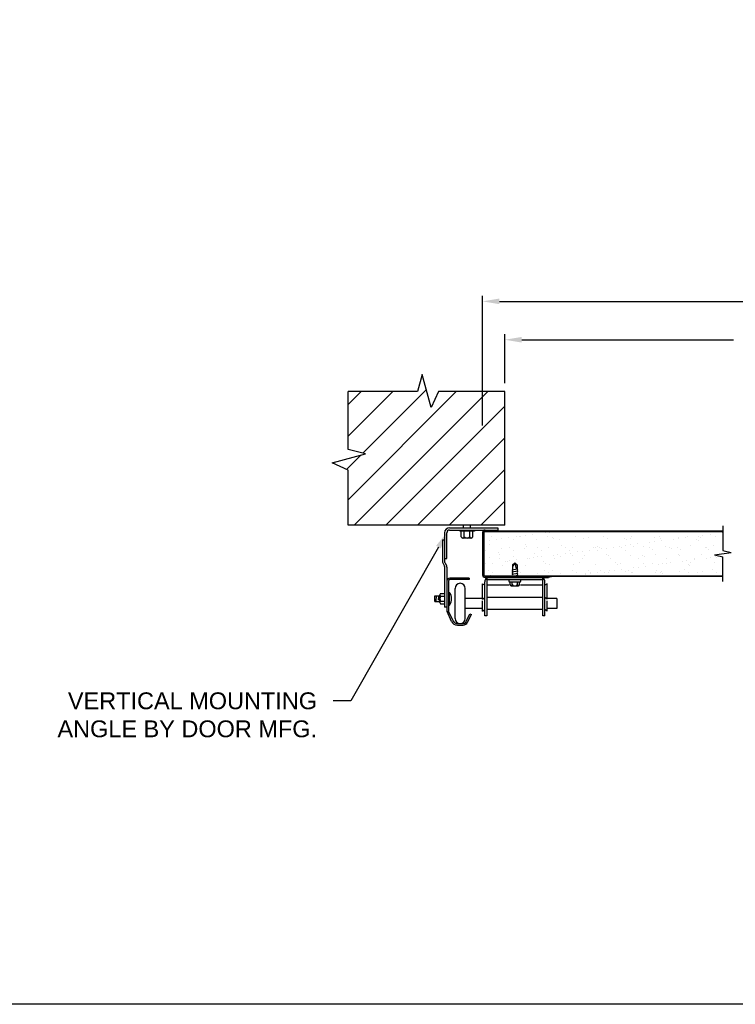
# Model space of a CAD drawing. Header units: inches. Extents: x 168.8 to 189.1, y 234.4 to 247.7.
# Tile 11 of 13: x 175.9 to 179.9, y 234.4 to 239.9. Entities that reach past the tile are written whole.
import ezdxf
from ezdxf import colors
from ezdxf.entities.mleader import LeaderData, LeaderLine
from ezdxf.math import Vec2, Vec3

# ---------------------------------------------------------------- set-up
doc = ezdxf.new("R2010")
doc.units = ezdxf.units.IN
doc.header["$LTSCALE"] = 0.25
doc.header["$MEASUREMENT"] = 0
doc.layers.add('598', color=7, linetype='Continuous')
doc.layers.add('ANNOTATIONS', color=1, linetype='Continuous')
doc.styles.add('ARIAL', font='arial.ttf', dxfattribs={"height": 0.09375})
doc.dimstyles.new('STANDARD$0', dxfattribs={"dimtxt": 0.09375, "dimasz": 0.09375, "dimexe": 0.03125, "dimexo": 0.046875, "dimgap": 0.09, "dimtad": 0, "dimtih": 1, "dimtoh": 1, "dimdec": 4, "dimzin": 0, "dimdsep": 46, "dimtxsty": 'ARIAL', "dimcen": 0.09, "dimadec": 0, "dimazin": 0, "dimtfac": 1, "dimtdec": 4, "dimtofl": 0, "dimtmove": 0, "dimatfit": 1, "dimfxl": 1, "dimtolj": 1, "dimtzin": 0, "dimarcsym": 0})

# ---------------------------------------------------------------- blocks, each defined once
blk = doc.blocks.new('*D1')
at = {"layer": 'ANNOTATIONS', "color": 0, "lineweight": -2, "transparency": 16777216}
for p, q in [((178.5672, 237.909), (178.5672, 238.1824)), ((178.661, 238.1511), (179.8425, 238.1511)), ((182.2547, 238.1511), (181.0732, 238.1511)), ((182.3485, 237.909), (182.3485, 238.1824))]:
    blk.add_line(p, q, dxfattribs=at)
at = {"layer": 'ANNOTATIONS', "color": 0, "transparency": 16777216}
for points in [[(178.661, 238.1667), (178.661, 238.1355), (178.5672, 238.1511)], [(182.2547, 238.1667), (182.2547, 238.1355), (182.3485, 238.1511)]]:
    blk.add_solid(points, dxfattribs=at)
at = {"layer": 'defpoints', "color": 0, "transparency": 16777216}
for p in [(182.3485, 238.1511), (178.5672, 237.8621), (182.3485, 237.8621)]:
    blk.add_point(p, dxfattribs=at)
at = {"layer": 'ANNOTATIONS', "color": 0, "transparency": 16777216, "insert": (180.4578, 238.1511), "char_height": 0.09375, "attachment_point": 5, "style": 'ARIAL'}
blk.add_mtext('\\A1;FINISH OPENING', dxfattribs=at)
blk = doc.blocks.new('*D2')
at = {"layer": 'ANNOTATIONS', "color": 0, "lineweight": -2, "transparency": 16777216}
for p, q in [((178.4422, 237.674), (178.4422, 238.3963)), ((178.536, 238.365), (179.9489, 238.365)), ((182.3797, 238.365), (180.9667, 238.365)), ((182.4735, 237.674), (182.4735, 238.3963))]:
    blk.add_line(p, q, dxfattribs=at)
at = {"layer": 'ANNOTATIONS', "color": 0, "transparency": 16777216}
for points in [[(178.536, 238.3807), (178.536, 238.3494), (178.4422, 238.365)], [(182.3797, 238.3807), (182.3797, 238.3494), (182.4735, 238.365)]]:
    blk.add_solid(points, dxfattribs=at)
at = {"layer": 'defpoints', "color": 0, "transparency": 16777216}
for p in [(178.4422, 238.365), (178.4422, 237.6272), (182.4735, 237.6272)]:
    blk.add_point(p, dxfattribs=at)
at = {"layer": 'ANNOTATIONS', "color": 0, "transparency": 16777216, "insert": (180.4578, 238.365), "char_height": 0.09375, "attachment_point": 5, "style": 'ARIAL'}
blk.add_mtext('\\A1;DOOR WIDTH', dxfattribs=at)
blk = doc.blocks.new('*X3')
at = {"color": 0}
for p, q in [((5.7814, 3.3503), (5.7814, 3.3503)), ((5.8074, 3.3537), (5.8074, 3.3537)), ((6.3836, 3.3565), (6.3836, 3.3565)), ((6.7696, 3.3509), (6.7696, 3.3509)), ((5.4443, 3.3059), (5.4443, 3.3059)), ((5.47, 3.3084), (5.47, 3.3084)), ((5.4849, 3.3306), (5.4849, 3.3306)), ((5.5122, 3.3148), (5.5122, 3.3148)), ((5.5383, 3.3183), (5.5383, 3.3183)), ((5.5789, 3.3236), (5.5789, 3.3236)), ((5.605, 3.3133), (5.605, 3.3133)), ((5.6209, 3.3289), (5.6209, 3.3289)), ((5.6406, 3.3309), (5.6406, 3.3309)), ((5.6468, 3.3326), (5.6468, 3.3326)), ((5.6728, 3.336), (5.6728, 3.336)), ((5.7135, 3.3413), (5.7135, 3.3413)), ((5.7359, 3.315), (5.7359, 3.315)), ((5.7963, 3.3312), (5.7963, 3.3312)), ((5.8209, 3.3272), (5.8209, 3.3272)), ((5.8302, 3.3188), (5.8302, 3.3188)), ((5.8638, 3.3143), (5.8638, 3.3143)), ((5.952, 3.3315), (5.952, 3.3315)), ((5.9988, 3.3192), (5.9988, 3.3192)), ((6.024, 3.3228), (6.024, 3.3228)), ((6.1077, 3.3318), (6.1077, 3.3318)), ((6.1297, 3.3209), (6.1297, 3.3209)), ((6.224, 3.3211), (6.224, 3.3211)), ((6.2333, 3.3126), (6.2333, 3.3126)), ((6.2576, 3.3203), (6.2576, 3.3203)), ((6.2634, 3.332), (6.2634, 3.332)), ((6.3659, 3.2978), (6.3659, 3.2978)), ((6.3919, 3.3012), (6.3919, 3.3012)), ((6.3927, 3.3251), (6.3927, 3.3251)), ((6.4191, 3.3323), (6.4191, 3.3323)), ((6.4271, 3.3167), (6.4271, 3.3167)), ((6.4325, 3.3066), (6.4325, 3.3066)), ((6.5005, 3.3155), (6.5005, 3.3155)), ((6.5235, 3.3268), (6.5235, 3.3268)), ((6.5265, 3.3189), (6.5265, 3.3189)), ((6.5671, 3.3243), (6.5671, 3.3243)), ((6.5748, 3.3326), (6.5748, 3.3326)), ((6.6271, 3.3149), (6.6271, 3.3149)), ((6.635, 3.3332), (6.635, 3.3332)), ((6.6363, 3.3065), (6.6363, 3.3065)), ((6.6514, 3.3262), (6.6514, 3.3262)), ((6.6611, 3.3366), (6.6611, 3.3366)), ((6.7017, 3.342), (6.7017, 3.342)), ((6.7305, 3.3329), (6.7305, 3.3329)), ((5.4494, 3.2538), (5.4494, 3.2538)), ((5.4706, 3.285), (5.4706, 3.285)), ((5.5203, 3.2394), (5.5203, 3.2394)), ((5.5405, 3.2638), (5.5405, 3.2638)), ((5.584, 3.2675), (5.584, 3.2675)), ((5.6051, 3.2541), (5.6051, 3.2541)), ((5.6684, 3.2632), (5.6684, 3.2632)), ((5.6706, 3.2833), (5.6706, 3.2833)), ((5.6799, 3.2749), (5.6799, 3.2749)), ((5.7397, 3.2678), (5.7397, 3.2678)), ((5.7608, 3.2544), (5.7608, 3.2544)), ((5.8035, 3.2681), (5.8035, 3.2681)), ((5.8737, 3.2789), (5.8737, 3.2789)), ((5.8954, 3.2681), (5.8954, 3.2681)), ((5.9165, 3.2546), (5.9165, 3.2546)), ((5.9344, 3.2697), (5.9344, 3.2697)), ((5.9621, 3.2446), (5.9621, 3.2446)), ((5.9881, 3.248), (5.9881, 3.248)), ((6.0288, 3.2534), (6.0288, 3.2534)), ((6.0511, 3.2683), (6.0511, 3.2683)), ((6.0623, 3.2691), (6.0623, 3.2691)), ((6.0722, 3.2549), (6.0722, 3.2549)), ((6.0737, 3.2772), (6.0737, 3.2772)), ((6.0829, 3.2687), (6.0829, 3.2687)), ((6.0967, 3.2623), (6.0967, 3.2623)), ((6.1227, 3.2658), (6.1227, 3.2658)), ((6.1634, 3.2711), (6.1634, 3.2711)), ((6.1973, 3.274), (6.1973, 3.274)), ((6.2068, 3.2686), (6.2068, 3.2686)), ((6.2279, 3.2552), (6.2279, 3.2552)), ((6.2313, 3.2801), (6.2313, 3.2801)), ((6.2573, 3.2835), (6.2573, 3.2835)), ((6.2768, 3.2728), (6.2768, 3.2728)), ((6.298, 3.2888), (6.298, 3.2888)), ((6.3282, 3.2757), (6.3282, 3.2757)), ((6.3625, 3.2689), (6.3625, 3.2689)), ((6.3836, 3.2555), (6.3836, 3.2555)), ((6.4561, 3.2751), (6.4561, 3.2751)), ((6.4768, 3.2711), (6.4768, 3.2711)), ((6.486, 3.2626), (6.486, 3.2626)), ((6.5182, 3.2692), (6.5182, 3.2692)), ((6.5393, 3.2558), (6.5393, 3.2558)), ((6.5911, 3.2799), (6.5911, 3.2799)), ((6.6739, 3.2695), (6.6739, 3.2695)), ((6.6798, 3.2666), (6.6798, 3.2666)), ((6.695, 3.256), (6.695, 3.256)), ((6.722, 3.2816), (6.722, 3.2816)), ((5.4731, 3.2121), (5.4731, 3.2121)), ((5.5253, 3.2054), (5.5253, 3.2054)), ((5.5295, 3.231), (5.5295, 3.231)), ((5.5583, 3.1915), (5.5583, 3.1915)), ((5.573, 3.1911), (5.573, 3.1911)), ((5.5844, 3.1949), (5.5844, 3.1949)), ((5.6082, 3.2169), (5.6082, 3.2169)), ((5.625, 3.2002), (5.625, 3.2002)), ((5.681, 3.2057), (5.681, 3.2057)), ((5.6929, 3.2092), (5.6929, 3.2092)), ((5.7189, 3.2126), (5.7189, 3.2126)), ((5.7234, 3.235), (5.7234, 3.235)), ((5.739, 3.2186), (5.739, 3.2186)), ((5.7596, 3.218), (5.7596, 3.218)), ((5.7731, 3.1894), (5.7731, 3.1894)), ((5.8275, 3.2269), (5.8275, 3.2269)), ((5.8367, 3.206), (5.8367, 3.206)), ((5.8535, 3.2303), (5.8535, 3.2303)), ((5.8669, 3.218), (5.8669, 3.218)), ((5.8942, 3.2357), (5.8942, 3.2357)), ((5.9234, 3.2333), (5.9234, 3.2333)), ((5.9326, 3.2249), (5.9326, 3.2249)), ((5.9761, 3.185), (5.9761, 3.185)), ((5.9924, 3.2063), (5.9924, 3.2063)), ((6.002, 3.2229), (6.002, 3.2229)), ((6.1264, 3.2289), (6.1264, 3.2289)), ((6.1329, 3.2245), (6.1329, 3.2245)), ((6.1481, 3.2066), (6.1481, 3.2066)), ((6.1762, 3.1833), (6.1762, 3.1833)), ((6.2608, 3.2239), (6.2608, 3.2239)), ((6.3038, 3.2068), (6.3038, 3.2068)), ((6.3265, 3.2272), (6.3265, 3.2272)), ((6.3357, 3.2187), (6.3357, 3.2187)), ((6.3958, 3.2288), (6.3958, 3.2288)), ((6.4595, 3.2071), (6.4595, 3.2071)), ((6.5267, 3.2305), (6.5267, 3.2305)), ((6.5295, 3.2227), (6.5295, 3.2227)), ((6.5466, 3.1921), (6.5466, 3.1921)), ((6.5726, 3.1955), (6.5726, 3.1955)), ((6.5943, 3.1836), (6.5943, 3.1836)), ((6.6132, 3.2009), (6.6132, 3.2009)), ((6.6152, 3.2074), (6.6152, 3.2074)), ((6.6546, 3.2298), (6.6546, 3.2298)), ((6.6811, 3.2098), (6.6811, 3.2098)), ((6.7072, 3.2133), (6.7072, 3.2133)), ((6.7252, 3.1853), (6.7252, 3.1853)), ((6.7296, 3.221), (6.7296, 3.221)), ((6.7388, 3.2126), (6.7388, 3.2126)), ((6.7478, 3.2186), (6.7478, 3.2186)), ((6.7709, 3.2077), (6.7709, 3.2077)), ((5.4498, 3.1772), (5.4498, 3.1772)), ((5.4687, 3.142), (5.4687, 3.142)), ((5.4897, 3.1286), (5.4897, 3.1286)), ((5.4904, 3.1825), (5.4904, 3.1825)), ((5.5437, 3.1675), (5.5437, 3.1675)), ((5.632, 3.1371), (5.632, 3.1371)), ((5.6455, 3.1289), (5.6455, 3.1289)), ((5.6716, 3.1669), (5.6716, 3.1669)), ((5.7801, 3.1426), (5.7801, 3.1426)), ((5.7823, 3.181), (5.7823, 3.181)), ((5.8012, 3.1291), (5.8012, 3.1291)), ((5.8066, 3.1717), (5.8066, 3.1717)), ((5.8258, 3.1411), (5.8258, 3.1411)), ((5.9358, 3.1429), (5.9358, 3.1429)), ((5.9375, 3.1734), (5.9375, 3.1734)), ((5.9569, 3.1294), (5.9569, 3.1294)), ((6.0259, 3.1394), (6.0259, 3.1394)), ((6.0351, 3.131), (6.0351, 3.131)), ((6.0654, 3.1728), (6.0654, 3.1728)), ((6.0749, 3.13), (6.0749, 3.13)), ((6.0915, 3.1431), (6.0915, 3.1431)), ((6.1126, 3.1297), (6.1126, 3.1297)), ((6.1428, 3.1389), (6.1428, 3.1389)), ((6.1688, 3.1424), (6.1688, 3.1424)), ((6.1854, 3.1748), (6.1854, 3.1748)), ((6.2005, 3.1777), (6.2005, 3.1777)), ((6.2095, 3.1477), (6.2095, 3.1477)), ((6.2289, 3.135), (6.2289, 3.135)), ((6.2472, 3.1434), (6.2472, 3.1434)), ((6.2683, 3.13), (6.2683, 3.13)), ((6.2774, 3.1567), (6.2774, 3.1567)), ((6.3034, 3.1601), (6.3034, 3.1601)), ((6.3313, 3.1793), (6.3313, 3.1793)), ((6.3441, 3.1654), (6.3441, 3.1654)), ((6.3792, 3.1789), (6.3792, 3.1789)), ((6.399, 3.1324), (6.399, 3.1324)), ((6.4029, 3.1437), (6.4029, 3.1437)), ((6.412, 3.1744), (6.412, 3.1744)), ((6.424, 3.1303), (6.424, 3.1303)), ((6.429, 3.1333), (6.429, 3.1333)), ((6.438, 3.1778), (6.438, 3.1778)), ((6.4593, 3.1787), (6.4593, 3.1787)), ((6.4786, 3.1832), (6.4786, 3.1832)), ((6.5298, 3.1341), (6.5298, 3.1341)), ((6.5586, 3.144), (6.5586, 3.144)), ((6.5793, 3.1771), (6.5793, 3.1771)), ((6.5797, 3.1306), (6.5797, 3.1306)), ((6.5885, 3.1687), (6.5885, 3.1687)), ((6.632, 3.1288), (6.632, 3.1288)), ((6.6577, 3.1335), (6.6577, 3.1335)), ((6.7143, 3.1443), (6.7143, 3.1443)), ((6.7354, 3.1308), (6.7354, 3.1308)), ((5.4763, 3.1157), (5.4763, 3.1157)), ((5.7422, 3.1223), (5.7422, 3.1223)), ((5.8701, 3.1217), (5.8701, 3.1217)), ((5.9403, 3.1123), (5.9403, 3.1123)), ((6.0051, 3.1265), (6.0051, 3.1265)), ((6.0082, 3.1212), (6.0082, 3.1212)), ((6.0342, 3.1247), (6.0342, 3.1247)), ((6.136, 3.1282), (6.136, 3.1282)), ((6.2639, 3.1276), (6.2639, 3.1276)), ((6.4382, 3.1248), (6.4382, 3.1248))]:
    blk.add_line(p, q, dxfattribs=at)

msp = doc.modelspace()

# ---------------------------------------------------------------- hatches: boundary and pattern name
at = {"layer": '598'}
h = msp.add_hatch(dxfattribs=at)
h.set_pattern_fill('ANSI31', color=256)
h.set_pattern_definition([(45, (0, -0.18327), (-0.08838835, 0.08838835), [])])
h.paths.add_polyline_path([(178.56722, 237.8621), (178.19573, 237.8621), (178.15486, 237.7729), (178.10458, 237.95831), (178.07972, 237.8621), (177.69222, 237.8621), (177.69222, 237.53954), (177.78843, 237.51469), (177.60302, 237.46441), (177.69222, 237.42353), (177.69222, 237.11699), (178.56722, 237.11699)])
h.paths.add_polyline_path([(183.31968, 237.51469), (183.22347, 237.53954), (183.22347, 237.8621), (182.85198, 237.8621), (182.81111, 237.7729), (182.76083, 237.95831), (182.73597, 237.8621), (182.34847, 237.8621), (182.34847, 237.11699), (183.22347, 237.11699), (183.22347, 237.42353), (183.13427, 237.46441)])

# ---------------------------------------------------------------- linework, layer by layer
for p, q in [((178.10458, 237.95831), (178.07972, 237.8621)), ((178.15486, 237.7729), (178.10458, 237.95831)), ((178.07972, 237.8621), (177.69222, 237.8621)), ((177.69222, 237.53954), (177.69222, 237.8621)), ((178.19573, 237.8621), (178.15486, 237.7729)), ((178.56722, 237.8621), (178.19573, 237.8621)), ((178.56722, 237.11699), (178.56722, 237.8621)), ((177.78843, 237.51469), (177.69222, 237.53954)), ((177.60302, 237.46441), (177.78843, 237.51469)), ((177.69222, 237.42353), (177.60302, 237.46441)), ((177.69222, 237.11699), (177.69222, 237.42353)), ((178.56722, 237.11699), (177.69222, 237.11699)), ((178.2586, 237.10295), (178.52747, 237.10295)), ((178.33685, 237.10295), (178.33685, 237.11699)), ((178.37435, 237.10295), (178.37435, 237.11699)), ((178.52747, 237.10295), (178.52747, 237.09057)), ((179.7824, 237.11337), (179.7824, 236.97575)), ((178.2306, 237.07495), (178.2306, 236.91185)), ((178.24297, 236.93107), (178.24297, 237.07495)), ((178.2586, 237.09057), (178.52747, 237.09057)), ((178.31466, 237.09057), (178.31466, 237.08395)), ((178.39653, 237.08395), (178.31466, 237.08395)), ((178.32341, 237.05332), (178.32341, 237.08395)), ((178.3795, 237.04582), (178.33169, 237.04582)), ((178.33997, 237.05332), (178.33997, 237.08395)), ((178.37122, 237.05332), (178.37122, 237.08395)), ((178.38778, 237.05332), (178.38778, 237.08395)), ((178.39653, 237.09057), (178.39653, 237.08395)), ((178.44222, 237.07626), (178.44222, 236.84051)), ((178.44941, 237.07626), (178.44941, 236.84051)), ((178.45158, 237.08139), (179.7824, 237.08139)), ((179.7824, 237.08339), (178.45653, 237.08339)), ((178.51691, 237.09057), (178.51691, 237.08339)), ((178.21822, 237.03588), (178.21822, 236.91503)), ((178.21822, 237.03588), (178.2306, 237.03588)), ((178.2306, 236.93107), (178.24297, 236.93107)), ((179.73612, 236.95196), (179.82869, 236.96505)), ((179.73612, 236.95196), (179.7824, 236.94127)), ((179.7824, 236.97575), (179.82869, 236.96505)), ((179.7824, 236.80364), (179.7824, 236.94127)), ((178.22022, 236.90725), (178.23013, 236.88923)), ((178.2306, 236.88742), (178.2306, 236.66088)), ((178.23106, 236.91004), (178.24097, 236.89201)), ((178.24297, 236.88424), (178.24297, 236.64236)), ((178.60716, 236.86944), (178.63453, 236.87508)), ((178.61016, 236.87319), (178.60716, 236.86944)), ((178.61016, 236.89707), (178.62235, 236.90707)), ((178.62235, 236.90707), (178.61016, 236.88633)), ((178.61016, 236.89707), (178.61016, 236.87319)), ((178.62235, 236.90707), (178.63453, 236.89707)), ((178.62235, 236.90707), (178.63043, 236.87423)), ((178.63453, 236.89707), (178.63453, 236.87195)), ((178.63453, 236.87195), (178.63753, 236.86944)), ((178.36797, 236.82239), (178.25922, 236.82239)), ((178.36797, 236.82239), (178.36797, 236.81389)), ((178.452, 236.83501), (179.7824, 236.83501)), ((178.45653, 236.83339), (179.7824, 236.83339)), ((178.45653, 236.8262), (178.80792, 236.8262)), ((178.4661, 236.8262), (178.4661, 236.61251)), ((178.60716, 236.86944), (178.61016, 236.86694)), ((178.61016, 236.86694), (178.60716, 236.86319)), ((178.60716, 236.86319), (178.61016, 236.86069)), ((178.60716, 236.85694), (178.63753, 236.86319)), ((178.61016, 236.86069), (178.60716, 236.85694)), ((178.60716, 236.85694), (178.61016, 236.85444)), ((178.61016, 236.85444), (178.60716, 236.85069)), ((178.60716, 236.85069), (178.61016, 236.84819)), ((178.60716, 236.84444), (178.63753, 236.85069)), ((178.61016, 236.84819), (178.60716, 236.84444)), ((178.60716, 236.84444), (178.61016, 236.84194)), ((178.61016, 236.84194), (178.60716, 236.83819)), ((178.60716, 236.83819), (178.61016, 236.83569)), ((178.60716, 236.83194), (178.63753, 236.83819)), ((178.61016, 236.83569), (178.60716, 236.83194)), ((178.60716, 236.83194), (178.61016, 236.82944)), ((178.61016, 236.82944), (178.60756, 236.8262)), ((178.63753, 236.86944), (178.63453, 236.8657)), ((178.63453, 236.8657), (178.63753, 236.86319)), ((178.63753, 236.86319), (178.63453, 236.85945)), ((178.63453, 236.85945), (178.63753, 236.85694)), ((178.63753, 236.85694), (178.63453, 236.8532)), ((178.63453, 236.8532), (178.63753, 236.85069)), ((178.63753, 236.85069), (178.63453, 236.84695)), ((178.63453, 236.84695), (178.63753, 236.84444)), ((178.63753, 236.84444), (178.63453, 236.8407)), ((178.63453, 236.8407), (178.63753, 236.83819)), ((178.63753, 236.83819), (178.63453, 236.83445)), ((178.63453, 236.83445), (178.63753, 236.83194)), ((178.63753, 236.83194), (178.63453, 236.8282)), ((178.63453, 236.8282), (178.63693, 236.8262)), ((178.7786, 236.61251), (178.7786, 236.8262)), ((178.83461, 236.8315), (178.81087, 236.82651)), ((178.83421, 236.83339), (178.83461, 236.8315)), ((178.25147, 236.80614), (178.25147, 236.64236)), ((178.36797, 236.81389), (178.25922, 236.81389)), ((178.28913, 236.59764), (178.28913, 236.76501)), ((178.34613, 236.59764), (178.34613, 236.76501)), ((178.44222, 236.70551), (178.44222, 236.79064)), ((178.44222, 236.79064), (178.45472, 236.78245)), ((178.45472, 236.61251), (178.45472, 236.8012)), ((178.4661, 236.81482), (178.7786, 236.81482)), ((178.59122, 236.78245), (178.4661, 236.78245)), ((178.59144, 236.80239), (178.65325, 236.80239)), ((178.59547, 236.78645), (178.59547, 236.80239)), ((178.60297, 236.77895), (178.64172, 236.77895)), ((178.60828, 236.78645), (178.60828, 236.80239)), ((178.63641, 236.78645), (178.63641, 236.80239)), ((178.64922, 236.78645), (178.64922, 236.80239)), ((178.7786, 236.78245), (178.65483, 236.78245)), ((178.78997, 236.61251), (178.78997, 236.8012)), ((178.80247, 236.79064), (178.78997, 236.78245)), ((178.80247, 236.70551), (178.80247, 236.79064)), ((178.17647, 236.72311), (178.2042, 236.72311)), ((178.17647, 236.69241), (178.17647, 236.72311)), ((178.1831, 236.69599), (178.1853, 236.72114)), ((178.19601, 236.69882), (178.19781, 236.7194)), ((178.2042, 236.68668), (178.2042, 236.72883)), ((178.2086, 236.73591), (178.2306, 236.73591)), ((178.2086, 236.72176), (178.2306, 236.72176)), ((178.25147, 236.74301), (178.25867, 236.74301)), ((178.25867, 236.67251), (178.25867, 236.74301)), ((178.44222, 236.70867), (178.34613, 236.70867)), ((178.44222, 236.70551), (178.45472, 236.7137)), ((178.7786, 236.7137), (178.4661, 236.7137)), ((178.80247, 236.70551), (178.78997, 236.7137)), ((178.85711, 236.70867), (178.80247, 236.70867)), ((178.85711, 236.70867), (178.85711, 236.65398)), ((178.17647, 236.69241), (178.2042, 236.69241)), ((178.2086, 236.69376), (178.2306, 236.69376)), ((178.2086, 236.67961), (178.2306, 236.67961)), ((178.24297, 236.66088), (178.2306, 236.66088)), ((178.25147, 236.67251), (178.25867, 236.67251)), ((178.44222, 236.65398), (178.34613, 236.65398)), ((178.44222, 236.63876), (178.44222, 236.69624)), ((178.80247, 236.63876), (178.80247, 236.69624)), ((178.85711, 236.65398), (178.80247, 236.65398)), ((178.26994, 236.58092), (178.24449, 236.6355)), ((178.27765, 236.58451), (178.2522, 236.63909)), ((178.35156, 236.58044), (178.37208, 236.62251)), ((178.3592, 236.57671), (178.37972, 236.61878)), ((178.37208, 236.62251), (178.37972, 236.61878)), ((178.44222, 236.63876), (178.45472, 236.64695)), ((178.4661, 236.61251), (178.45472, 236.61251)), ((178.7786, 236.64695), (178.4661, 236.64695)), ((178.78997, 236.61251), (178.7786, 236.61251)), ((178.80247, 236.63876), (178.78997, 236.64695)), ((178.30178, 236.56914), (178.33347, 236.56914)), ((178.30178, 236.56064), (178.33347, 236.56064))]:
    msp.add_line(p, q, dxfattribs=at)
for centre, radius, start, end in [((178.2586, 237.07495), 0.028, 90, 180), ((178.2586, 237.07495), 0.01562, 90, 180), ((178.33169, 237.05415), 0.00832, 185.66822, 354.33178), ((178.3556, 237.06585), 0.02003, 218.71799, 321.28201), ((178.3795, 237.05415), 0.00832, 185.66822, 354.33178), ((178.45653, 237.07626), 0.01431, 90, 180), ((178.45653, 237.07626), 0.00713, 90, 180), ((178.23435, 236.91503), 0.01613, 180, 208.81079), ((178.22685, 236.88742), 0.00375, 0, 28.81079), ((178.23435, 236.91185), 0.00375, 180, 208.81079), ((178.22685, 236.88424), 0.01613, 0, 28.81079), ((178.25922, 236.80614), 0.01625, 90, 180), ((178.45653, 236.84051), 0.01431, 180, 270), ((178.45653, 236.84051), 0.00713, 180, 270), ((178.47972, 236.8012), 0.025, 123.02466, 180), ((178.76497, 236.8012), 0.025, 0, 56.97534), ((178.80792, 236.84051), 0.01431, 270, 281.88866), ((178.25922, 236.80614), 0.00775, 90, 180), ((178.31763, 236.76501), 0.0285, 0, 180), ((178.59647, 236.8086), 0.00799, 128.93592, 231.06408), ((178.60297, 236.78645), 0.0075, 180, 270), ((178.60078, 236.78645), 0.0075, 278.38554, 0), ((178.61578, 236.78645), 0.0075, 180, 270), ((178.62891, 236.78645), 0.0075, 270, 0), ((178.64391, 236.78645), 0.0075, 180, 261.61446), ((178.64172, 236.78645), 0.0075, 270, 0), ((178.64823, 236.8086), 0.00799, 308.93592, 51.06408), ((178.21208, 236.72883), 0.00789, 116.24437, 243.75563), ((178.22867, 236.70776), 0.02447, 145.10562, 214.89438), ((178.2035, 236.70776), 0.06547, 327.42342, 32.57658), ((178.21208, 236.68668), 0.00789, 116.24437, 243.75563), ((178.25922, 236.64236), 0.01625, 180, 205), ((178.25922, 236.64236), 0.00775, 180, 205), ((178.31763, 236.59764), 0.0285, 180, 0), ((178.30178, 236.59576), 0.03513, 205, 270), ((178.30178, 236.59576), 0.02662, 205, 270), ((178.33347, 236.58926), 0.02013, 270, 334), ((178.33347, 236.58926), 0.02863, 270, 334)]:
    msp.add_arc(centre, radius, start, end, dxfattribs=at)
at = {"layer": 'defpoints'}
msp.add_lwpolyline([(189.05875, 234.44685), (168.77187, 234.44685), (168.77187, 247.18196), (189.05875, 247.18196)], close=True, dxfattribs=at)

# ---------------------------------------------------------------- block references
at = {"layer": '598'}
msp.add_blockref('*X3', (173.00933, 233.72392), dxfattribs=at)

# ---------------------------------------------------------------- dimensions: what is measured, and where the dimension line sits
at = {"layer": 'ANNOTATIONS'}
for base, p1, p2, text, picture, middle in [((178.44222, 238.36505), (182.47347, 237.62717), (178.44222, 237.62717), 'DOOR WIDTH', '*D2', (180.45785, 238.36505)), ((182.34847, 238.15111), (178.56722, 237.8621), (182.34847, 237.8621), 'FINISH OPENING', '*D1', (180.45785, 238.15111))]:
    dim = msp.add_linear_dim(base=base, p1=p1, p2=p2, text=text, dimstyle='STANDARD$0', dxfattribs=at)
    dim.commit()
    dim.dimension.update_dxf_attribs({"geometry": picture, "text_midpoint": middle})

# ---------------------------------------------------------------- leaders
ml = msp.add_multileader_mtext('Standard', dxfattribs=at)
ml.set_content('VERTICAL MOUNTING ANGLE BY DOOR MFG.', color=256, style='ARIAL')
ml.set_leader_properties()
ml.build(insert=Vec2(0, 0))
ml.multileader.update_dxf_attribs({"dogleg_length": 0.36, "arrow_head_size": 0.09375})
ctx = ml.context
ctx.base_point, ctx.char_height, ctx.arrow_head_size, ctx.landing_gap_size, ctx.plane_origin = Vec3(175.99226, 236.13789), 0.09375, 0.09375, 0.09, Vec3(175.84726, 235.70466)
ctx.text_align_type = 2
notes = []
notes.append((ctx, [(1, (1, 1, 0), (177.70697, 236.13789), (-1, 0), 0.09796, [(0, [(178.24304, 237.07644)], 0, [])])]))
ctx.mtext.insert, ctx.mtext.width, ctx.mtext.alignment, ctx.mtext.flow_direction = Vec3(177.51901, 236.18556), 1.455841, 3, 5
for ctx, leaders in notes:
    for number, flags, end, landing, length, lines in leaders:
        leader = LeaderData()
        leader.index, (leader.has_last_leader_line, leader.has_dogleg_vector, leader.attachment_direction) = number, flags
        leader.last_leader_point, leader.dogleg_vector, leader.dogleg_length = Vec3(end), Vec3(landing), length
        for number, points, colour, breaks in lines:
            line = LeaderLine()
            line.index, line.vertices, line.color, line.breaks = number, Vec3.list(points), colors.encode_raw_color(colour), breaks
            leader.lines.append(line)
        ctx.leaders.append(leader)

doc.saveas('drawing.dxf')
